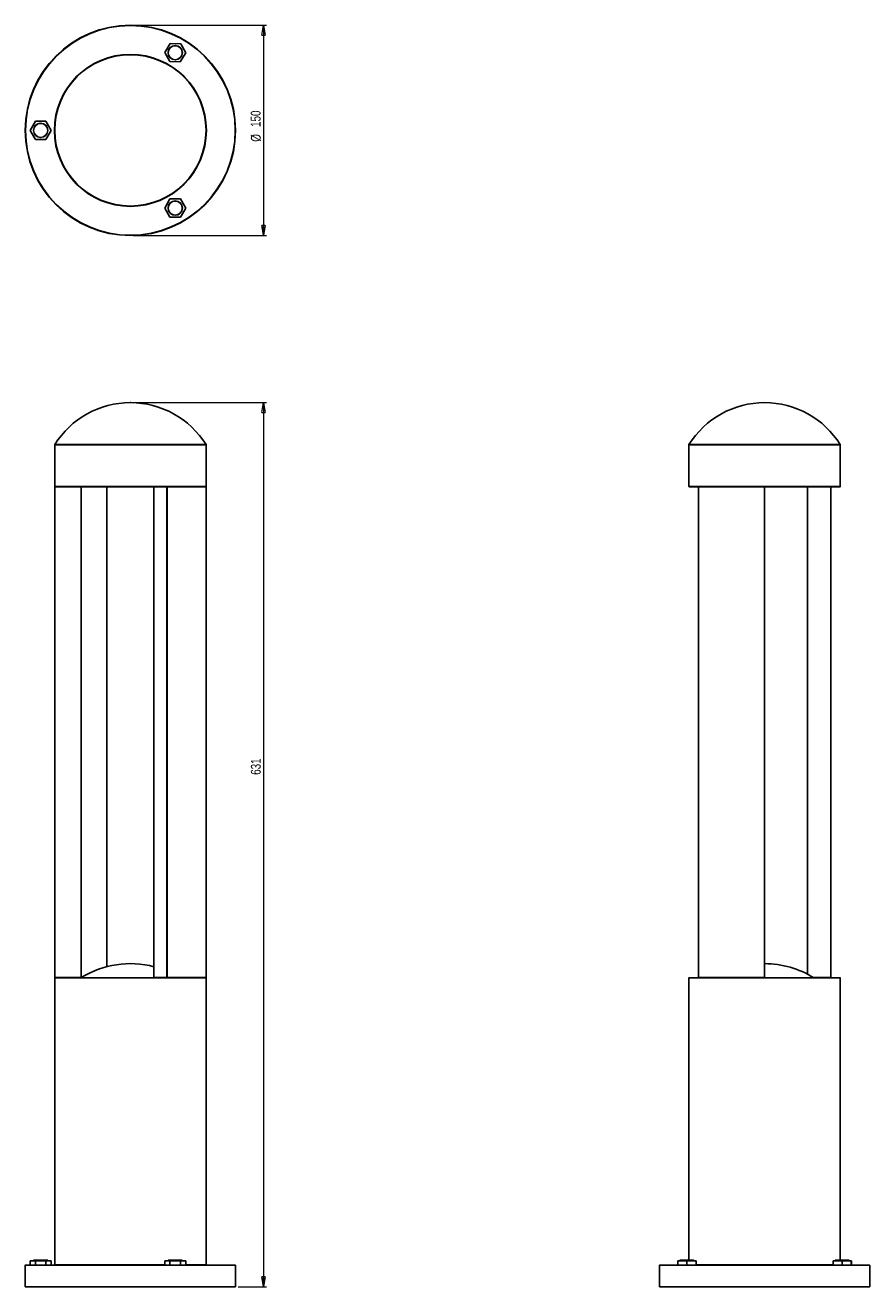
# Model space of a CAD drawing. Header units: millimetres. Extents: x 560 to 861, y 302 to 752.
import ezdxf

# ---------------------------------------------------------------- set-up
doc = ezdxf.new("R2010")
doc.units = ezdxf.units.MM
doc.header["$PDSIZE"] = -1
doc.styles.add('SLDTEXTSTYLE0', font='TXT', dxfattribs={"width": 0.75})
doc.dimstyles.new('SLDDIMSTYLE0', dxfattribs={"dimtxt": 3.5, "dimasz": 3.556, "dimexe": 0, "dimexo": 0.0625, "dimgap": 0.875, "dimtad": 1, "dimdec": 0, "dimlfac": 2, "dimrnd": 1e-09, "dimzin": 12, "dimdsep": 46, "dimtxsty": 'SLDTEXTSTYLE0', "dimblk1": 'CLOSED', "dimblk2": 'CLOSED', "dimsah": 1, "dimcen": 0.09, "dimadec": 0, "dimazin": 3, "dimtfac": 1, "dimtdec": 0, "dimtofl": 0, "dimtmove": 0, "dimatfit": 3, "dimldrblk": 'CLOSED', "dimfxl": 0, "dimfrac": 2, "dimtolj": 1, "dimtzin": 12, "dimarcsym": 0})

# ---------------------------------------------------------------- blocks, each defined once
blk = doc.blocks.new('_Closed')
at = {"color": 0, "linetype": 'ByBlock', "lineweight": -2}
for p, q in [((-1, 0.166667), (0, 0)), ((-1, 0.166667), (-1, -0.166667)), ((0, 0), (-1, -0.166667)), ((0, 0), (-1, 0))]:
    blk.add_line(p, q, dxfattribs=at)
blk = doc.blocks.new('_D')
at = {"color": 7, "linetype": 'Continuous', "lineweight": 0}
for p, q in [((598.05, 617.54), (645.55, 617.54)), ((644.55, 617.54), (644.55, 302.19)), ((635.55, 302.19), (645.55, 302.19))]:
    blk.add_line(p, q, dxfattribs=at)
at = {"color": 7, "linetype": 'Continuous', "lineweight": 18, "xscale": 3.556, "yscale": 3.556}
for p, rotation in [((644.55, 617.54), 90.0000000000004), ((644.55, 302.19), 270.0000000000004)]:
    blk.add_blockref('_Closed', p, dxfattribs=dict(at, rotation=rotation))
at = {"color": 7, "linetype": 'Continuous', "lineweight": 18, "insert": (640.04, 484.8), "char_height": 3.5, "attachment_point": 1, "rotation": 90, "style": 'SLDTEXTSTYLE0'}
blk.add_mtext('631', dxfattribs=at)
blk = doc.blocks.new('_D_1')
at = {"color": 7, "linetype": 'Continuous', "lineweight": 0}
for p, q in [((598.05, 752.16), (645.55, 752.16)), ((644.55, 752.16), (644.55, 677.16)), ((598.05, 677.16), (645.55, 677.16))]:
    blk.add_line(p, q, dxfattribs=at)
at = {"color": 7, "linetype": 'Continuous', "lineweight": 18, "xscale": 3.556, "yscale": 3.556}
for p, rotation in [((644.55, 752.16, -164.23), 90.0000000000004), ((644.55, 677.16, -164.23), 270.0000000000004)]:
    blk.add_blockref('_Closed', p, dxfattribs=dict(at, rotation=rotation))
at = {"color": 7, "linetype": 'Continuous', "lineweight": 18, "char_height": 3.5, "attachment_point": 1, "rotation": 90, "style": 'SLDTEXTSTYLE0'}
for s, insert in [('150', (639.98, 715.88)), ('%%c', (640.04, 710.61))]:
    blk.add_mtext(s, dxfattribs=dict(at, insert=insert))

msp = doc.modelspace()

# ---------------------------------------------------------------- linework, layer by layer
at = {"color": 7, "linetype": 'Continuous', "lineweight": 25}
for p, q in [((611.27, 745.68), (609.3, 742.49)), ((609.3, 742.49), (611.07, 739.18)), ((615.02, 745.56), (611.27, 745.68)), ((616.8, 742.26), (615.02, 745.56)), ((611.07, 739.18), (614.82, 739.06)), ((614.82, 739.06), (616.8, 742.26)), ((563.17, 717.91), (561.3, 714.66)), ((566.93, 717.91), (563.17, 717.91)), ((568.8, 714.66), (566.93, 717.91)), ((561.3, 714.66), (563.17, 711.41)), ((563.17, 711.41), (566.93, 711.41)), ((566.93, 711.41), (568.8, 714.66)), ((611.17, 690.2), (609.29, 686.95)), ((614.92, 690.2), (611.17, 690.2)), ((616.8, 686.95), (614.92, 690.2)), ((609.29, 686.95), (611.17, 683.7)), ((614.92, 683.7), (616.8, 686.95)), ((611.17, 683.7), (614.92, 683.7)), ((570.05, 602.51), (570.05, 587.64)), ((624.05, 587.64), (624.05, 602.51)), ((796.26, 602.51), (796.26, 587.64)), ((850.26, 587.64), (850.26, 602.51)), ((570.05, 412.49), (570.05, 587.49)), ((570.05, 587.49), (570.15, 587.49)), ((623.95, 587.54), (570.15, 587.54)), ((570.15, 587.49), (570.15, 412.49)), ((570.15, 587.49), (579.55, 587.49)), ((579.55, 587.49), (579.55, 412.49)), ((579.55, 587.49), (588.63, 587.49)), ((588.63, 587.49), (588.63, 416.35)), ((605.47, 587.49), (605.47, 412.49)), ((605.47, 587.49), (610, 587.49)), ((610, 412.49), (610, 587.49)), ((610, 587.49), (610.13, 587.49)), ((610.13, 587.49), (610.13, 412.49)), ((610.13, 587.49), (624.05, 587.49)), ((624.05, 412.49), (624.05, 587.49)), ((823.26, 587.54), (796.36, 587.54)), ((799.63, 587.49), (799.63, 412.49)), ((799.63, 587.49), (799.64, 587.49)), ((799.64, 587.49), (799.64, 412.49)), ((799.64, 587.49), (823.16, 587.49)), ((823.16, 412.49), (823.16, 587.49)), ((823.16, 587.49), (823.26, 587.49)), ((850.16, 587.54), (823.26, 587.54)), ((823.26, 587.49), (823.26, 412.49)), ((823.26, 587.49), (838.6, 587.49)), ((838.6, 587.49), (838.6, 413.68)), ((838.6, 587.49), (846.84, 587.49)), ((846.84, 412.49), (846.84, 587.49)), ((846.84, 587.49), (846.89, 587.49)), ((846.89, 412.49), (846.89, 587.49)), ((570.15, 412.49), (570.05, 412.49)), ((570.05, 412.34), (570.05, 310.04)), ((570.15, 412.49), (579.55, 412.49)), ((570.15, 412.44), (623.95, 412.44)), ((579.55, 412.49), (579.63, 412.49)), ((605.47, 412.49), (610, 412.49)), ((610.13, 412.49), (610, 412.49)), ((610.13, 412.49), (624.05, 412.49)), ((614.55, 412.44), (614.47, 412.49)), ((624.05, 310.04), (624.05, 412.34)), ((796.26, 412.34), (796.26, 311.7)), ((796.36, 412.44), (823.26, 412.44)), ((799.64, 412.49), (799.63, 412.49)), ((799.64, 412.49), (823.16, 412.49)), ((805.84, 412.49), (805.76, 412.44)), ((823.26, 412.49), (823.16, 412.49)), ((823.26, 412.44), (850.16, 412.44)), ((840.68, 412.49), (846.84, 412.49)), ((846.89, 412.49), (846.84, 412.49)), ((850.26, 311.7), (850.26, 412.34)), ((561.3, 311.44), (561.3, 309.94)), ((561.3, 311.44), (563.17, 311.44)), ((562.55, 311.7), (562.55, 311.44)), ((562.55, 311.7), (567.55, 311.7)), ((563.17, 311.44), (563.17, 309.94)), ((563.17, 311.44), (566.93, 311.44)), ((566.93, 311.44), (566.93, 309.94)), ((566.93, 311.44), (568.8, 311.44)), ((567.55, 311.44), (567.55, 311.7)), ((568.8, 311.44), (568.8, 309.94)), ((609.29, 311.44), (609.29, 309.94)), ((609.29, 311.44), (611.17, 311.44)), ((610.55, 311.7), (610.55, 311.44)), ((610.55, 311.7), (611.59, 311.7)), ((611.17, 311.44), (611.17, 309.94)), ((611.17, 311.44), (614.92, 311.44)), ((611.59, 311.7), (615.55, 311.7)), ((614.92, 311.44), (614.92, 309.94)), ((614.92, 311.44), (616.8, 311.44)), ((615.55, 311.44), (615.55, 311.7)), ((616.8, 311.44), (616.8, 309.94)), ((792.3, 311.44), (792.3, 309.94)), ((792.3, 311.44), (795.55, 311.44)), ((793.05, 311.7), (793.05, 311.44)), ((793.05, 311.7), (798.05, 311.7)), ((795.55, 311.44), (795.55, 309.94)), ((795.55, 311.44), (798.8, 311.44)), ((798.05, 311.44), (798.05, 311.7)), ((798.8, 311.44), (798.8, 309.94)), ((847.67, 311.44), (847.67, 309.94)), ((847.67, 311.44), (850.86, 311.44)), ((848.47, 311.7), (848.47, 311.44)), ((848.47, 311.7), (850.72, 311.7)), ((850.72, 311.7), (853.47, 311.7)), ((850.86, 311.44), (850.86, 309.94)), ((850.86, 311.44), (854.16, 311.44)), ((853.47, 311.44), (853.47, 311.7)), ((854.16, 311.44), (854.16, 309.94)), ((854.16, 311.44), (854.28, 311.44)), ((854.28, 311.44), (854.28, 309.94)), ((559.55, 309.84), (559.55, 302.19)), ((559.65, 309.94), (634.45, 309.94)), ((634.55, 302.19), (634.55, 309.84)), ((785.76, 309.84), (785.76, 302.19)), ((785.86, 309.94), (823.26, 309.94)), ((823.26, 309.94), (860.66, 309.94)), ((860.76, 302.19), (860.76, 309.84)), ((559.55, 302.19), (634.55, 302.19)), ((785.76, 302.19), (823.26, 302.19)), ((823.26, 302.19), (860.76, 302.19))]:
    msp.add_line(p, q, dxfattribs=at)
at = {"color": 8, "linetype": 'Continuous', "lineweight": 25}
for p, q in [((624.05, 602.51), (570.05, 602.51)), ((570.06, 602.57), (624.03, 602.57)), ((850.26, 602.51), (796.26, 602.51)), ((796.28, 602.57), (850.25, 602.57)), ((570.05, 587.64), (624.05, 587.64)), ((796.26, 587.64), (823.26, 587.64)), ((823.26, 587.64), (850.26, 587.64)), ((624.05, 412.34), (570.05, 412.34)), ((823.26, 412.34), (796.26, 412.34)), ((850.26, 412.34), (823.26, 412.34)), ((634.55, 309.84), (559.55, 309.84)), ((570.05, 310.04), (609.29, 310.04)), ((616.8, 310.04), (624.05, 310.04)), ((823.26, 309.84), (785.76, 309.84)), ((798.8, 310.04), (823.26, 310.04)), ((823.26, 310.04), (847.67, 310.04)), ((860.76, 309.84), (823.26, 309.84))]:
    msp.add_line(p, q, dxfattribs=at)
at = {"color": 7, "linetype": 'Continuous', "lineweight": 25}
for centre, radius in [((597.05, 714.66), 37.5), ((597.05, 714.66), 37.4), ((613.05, 742.37), 2.56), ((613.05, 742.37), 2.5), ((597.05, 714.66), 27.1), ((597.05, 714.66), 27), ((597.05, 714.66), 26.98), ((565.05, 714.66), 2.56), ((565.05, 714.66), 2.5), ((613.05, 686.95), 2.56), ((613.05, 686.95), 2.5)]:
    msp.add_circle(centre, radius, dxfattribs=at)
for centre, radius, start, end in [((597.05, 585.74), 31.8, 31.9424, 148.0576), ((823.26, 585.74), 31.8, 31.9424, 148.0576), ((570.15, 602.51), 0.1, 148.0576, 180), ((623.95, 602.51), 0.1, 0, 31.9424), ((796.36, 602.51), 0.1, 148.0576, 180), ((850.16, 602.51), 0.1, 0, 31.9424), ((570.15, 587.64), 0.1, 180, 270), ((623.95, 587.64), 0.1, 270, 0), ((796.36, 587.64), 0.1, 180, 270), ((850.16, 587.64), 0.1, 270, 0), ((597.05, 384.32), 33.13, 75.2693, 121.8908), ((823.26, 384.32), 33.12, 58.1092, 90), ((570.15, 412.34), 0.1, 90, 180), ((623.95, 412.34), 0.1, 0, 90), ((796.36, 412.34), 0.1, 90, 180), ((850.16, 412.34), 0.1, 0, 90), ((559.65, 309.84), 0.1, 90, 180), ((569.95, 310.04), 0.1, 270, 0), ((624.15, 310.04), 0.1, 180, 270), ((634.45, 309.84), 0.1, 0, 90), ((785.86, 309.84), 0.1, 90, 180), ((860.66, 309.84), 0.1, 0, 90)]:
    msp.add_arc(centre, radius, start, end, dxfattribs=at)
at = {"color": 7, "linetype": 'Continuous', "lineweight": 0}
msp.add_point((597.05, 617.54), dxfattribs=at)

# ---------------------------------------------------------------- dimensions: what is measured, and where the dimension line sits
at = {"color": 7, "linetype": 'Continuous', "lineweight": 18}
dim = msp.add_linear_dim(base=(644.55, 677.16), p1=(597.05, 752.16), p2=(597.05, 677.16), angle=90, text='%%c<>', dimstyle='SLDDIMSTYLE0', dxfattribs=at)
dim.commit()
dim.dimension.update_dxf_attribs({"geometry": '_D_1', "text_midpoint": (644.55, 717.12), "dimtype": 160})
dim = msp.add_linear_dim(base=(644.55, 302.19), p1=(597.05, 617.54), p2=(634.55, 302.19), angle=90, dimstyle='SLDDIMSTYLE0', dxfattribs=at)
dim.commit()
dim.dimension.update_dxf_attribs({"geometry": '_D', "text_midpoint": (644.55, 488.68), "dimtype": 160})

doc.saveas('drawing.dxf')
